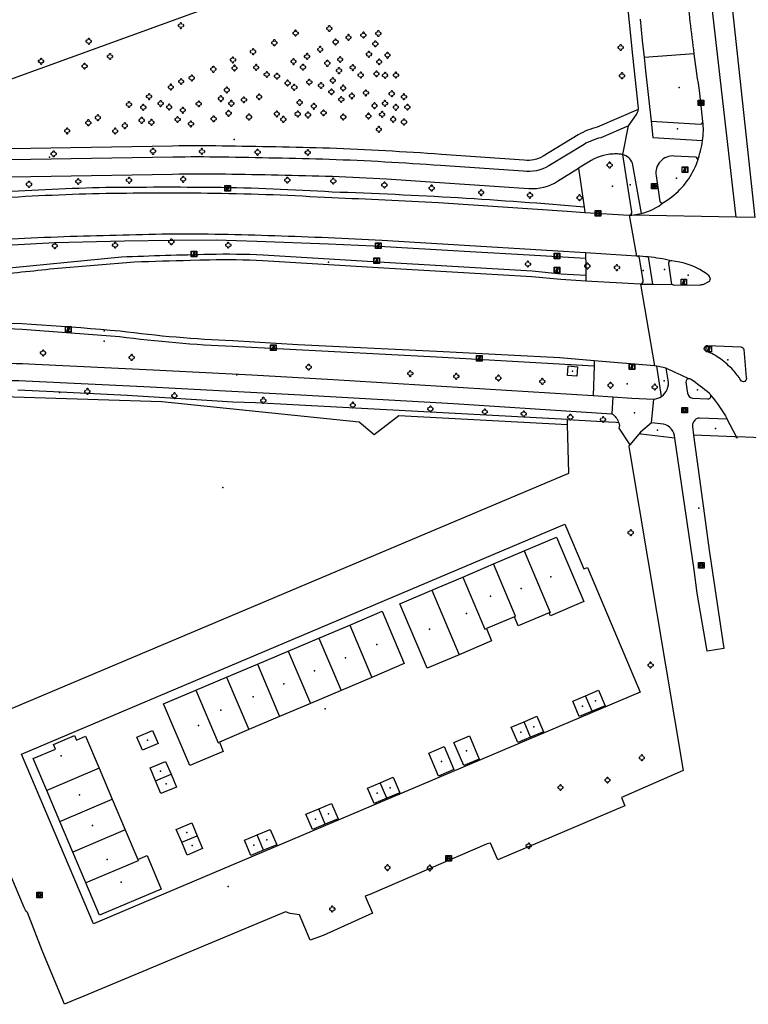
# Model space of a CAD drawing. Extents: x 172276 to 173295, y 451191 to 451841.
# Tile 4 of 15: x 172872 to 173003, y 451270 to 451447. Entities that reach past the tile are written whole.
import ezdxf

# ---------------------------------------------------------------- set-up
doc = ezdxf.new("R2010")
doc.units = 0
doc.header["$LTSCALE"] = 0.001
for name, color, linetype in [('1', 1, 'CONTINUOUS'), ('2', 204, 'CONTINUOUS'), ('316', 1, 'CONTINUOUS'), ('317', 1, 'CONTINUOUS'), ('352', 1, 'CONTINUOUS'), ('367', 1, 'CONTINUOUS'), ('4', 1, 'CONTINUOUS'), ('401', 1, 'CONTINUOUS'), ('410', 1, 'CONTINUOUS'), ('430', 1, 'CONTINUOUS'), ('478', 1, 'CONTINUOUS'), ('479', 1, 'CONTINUOUS'), ('5', 1, 'CONTINUOUS'), ('520', 1, 'CONTINUOUS'), ('6', 1, 'CONTINUOUS'), ('601', 1, 'CONTINUOUS'), ('603', 1, 'CONTINUOUS'), ('861', 255, 'CONTINUOUS'), ('885', 168, 'CONTINUOUS'), ('886', 153, 'CONTINUOUS'), ('970', 1, 'CONTINUOUS')]:
    doc.layers.add(name, color=color, linetype=linetype)

# ---------------------------------------------------------------- blocks, each defined once
blk = doc.blocks.new('Boom', base_point=(172275.558, 451190.741115))
at = {"layer": '970'}
for points in [[(172275.308, 451190.866115), (172275.183, 451190.928615), (172275.058, 451190.803615), (172275.058, 451190.678615), (172275.183, 451190.553615), (172275.308, 451190.616115)], [(172275.683, 451190.991115), (172275.7455, 451191.116115), (172275.6205, 451191.241115), (172275.4955, 451191.241115), (172275.3705, 451191.116115), (172275.433, 451190.991115)], [(172275.433, 451190.491115), (172275.3705, 451190.366115), (172275.4955, 451190.241115), (172275.6205, 451190.241115), (172275.7455, 451190.366115), (172275.683, 451190.491115)], [(172275.808, 451190.616115), (172275.933, 451190.553615), (172276.058, 451190.678615), (172276.058, 451190.803615), (172275.933, 451190.928615), (172275.808, 451190.866115)]]:
    blk.add_lwpolyline(points, dxfattribs=at)
blk = doc.blocks.new('IMG-Inspectie_of_rioolput', base_point=(172284.625957, 451203.642714))
at = {"layer": '885'}
blk.add_lwpolyline([(172284.125957, 451204.142714), (172285.125957, 451204.142714), (172285.125957, 451203.142714), (172284.125957, 451203.142714)], close=True, dxfattribs=at)
for points in [[(172284.184203, 451204.106428), (172285.063768, 451204.106428, -0.414214), (172285.085368, 451204.084828), (172285.085368, 451203.205724, -0.414214), (172285.063768, 451203.184125), (172284.184203, 451203.184125, -0.414214), (172284.162603, 451203.205724), (172284.162603, 451204.084828, -0.414214), (172284.184203, 451204.106428)], [(172284.281224, 451203.747662, 0.380426), (172284.349931, 451203.462449)], [(172284.61789, 451203.909185, 0.240218), (172284.281224, 451203.747662)], [(172284.349931, 451203.462449, 0.148452), (172284.638372, 451203.385575)], [(172284.432005, 451203.687351, 0.853344), (172284.432005, 451203.610458)], [(172284.957186, 451203.753367, 0.240191), (172284.61789, 451203.909185)], [(172284.638372, 451203.385575, 0.131742), (172284.893303, 451203.467035)], [(172284.810858, 451203.610458, 0.849746), (172284.810858, 451203.687351)], [(172284.893303, 451203.467035, 0.380426), (172284.957186, 451203.753367)]]:
    blk.add_lwpolyline(points, format="xyb", dxfattribs=at)
for points in [[(172284.432005, 451203.687351), (172284.810858, 451203.687351)], [(172284.810858, 451203.610458), (172284.432005, 451203.610458)]]:
    blk.add_lwpolyline(points, dxfattribs=at)
blk = doc.blocks.new('IMG-Lichtcel', base_point=(172275.558, 451190.741115))
at = {"layer": '861'}
blk.add_lwpolyline([(172275.058, 451191.241115), (172276.058, 451191.241115), (172276.058, 451190.241115), (172275.058, 451190.241115)], close=True, dxfattribs=at)
for points in [[(172275.116246, 451191.204829), (172275.995811, 451191.204829, -0.414214), (172276.017411, 451191.18323), (172276.017411, 451190.304126, -0.414214), (172275.995811, 451190.282526), (172275.116246, 451190.282526, -0.414214), (172275.094646, 451190.304126), (172275.094646, 451191.18323, -0.414214), (172275.116246, 451191.204829)], [(172275.576504, 451191.056399, 0.241315), (172275.503549, 451191.029279)], [(172275.744422, 451190.997348, 0.17849), (172275.576504, 451191.056399)], [(172275.785474, 451190.923551, 0.209406), (172275.744422, 451190.997348)]]:
    blk.add_lwpolyline(points, format="xyb", dxfattribs=at)
blk.add_lwpolyline([(172275.503549, 451191.029279), (172275.315617, 451190.52816), (172275.367833, 451190.508578), (172275.497856, 451190.855282), (172275.558774, 451190.832436), (172275.430713, 451190.490964), (172275.486124, 451190.470183), (172275.615593, 451190.815412), (172275.678971, 451190.791644), (172275.549141, 451190.445454), (172275.599144, 451190.426702), (172275.785474, 451190.923551)], dxfattribs=at)
blk = doc.blocks.new('IMG-Kolk', base_point=(172275.558, 451190.741115))
at = {"layer": '886'}
blk.add_lwpolyline([(172275.058, 451191.241115), (172276.058, 451191.241115), (172276.058, 451190.241115), (172275.058, 451190.241115)], close=True, dxfattribs=at)
for points in [[(172275.116246, 451191.204829), (172275.995811, 451191.204829, -0.414214), (172276.017411, 451191.18323), (172276.017411, 451190.304126, -0.414214), (172275.995811, 451190.282526), (172275.116246, 451190.282526, -0.414214), (172275.094646, 451190.304126), (172275.094646, 451191.18323, -0.414214), (172275.116246, 451191.204829)], [(172275.213267, 451190.846063, 0.380426), (172275.281974, 451190.56085)], [(172275.549933, 451191.007586, 0.240218), (172275.213267, 451190.846063)], [(172275.281974, 451190.56085, 0.148452), (172275.570415, 451190.483976)], [(172275.364048, 451190.785753, 0.853344), (172275.364048, 451190.708859)], [(172275.889229, 451190.851768, 0.240191), (172275.549933, 451191.007586)], [(172275.570415, 451190.483976, 0.131742), (172275.825346, 451190.565436)], [(172275.742902, 451190.708859, 0.849746), (172275.742902, 451190.785753)], [(172275.825346, 451190.565436, 0.380426), (172275.889229, 451190.851768)]]:
    blk.add_lwpolyline(points, format="xyb", dxfattribs=at)
for points in [[(172275.364048, 451190.785753), (172275.742902, 451190.785753)], [(172275.742902, 451190.708859), (172275.364048, 451190.708859)]]:
    blk.add_lwpolyline(points, dxfattribs=at)

msp = doc.modelspace()

# ---------------------------------------------------------------- linework, layer by layer
at = {"layer": '1'}
for points in [[(172983.474, 451372.961), (172981.544695, 451370.72393)], [(172983.544, 451372.608), (172983.474, 451372.961)], [(172989.621, 451371.932), (172983.544, 451372.608)], [(172992.999, 451372.451), (172994.608624, 451360.677945)], [(173000.422, 451372.156), (172992.999, 451372.451)], [(173008.34515, 451371.863092), (173000.714712, 451372.133196)], [(173000.714712, 451372.133196), (173000.832655, 451371.909569)], [(172981.458972, 451370.573891), (172981.374145, 451370.423344)], [(172981.374145, 451370.423344), (172981.619278, 451368.961508)], [(172981.544695, 451370.72393), (172981.458972, 451370.573891)], [(172993.09, 451348.271), (172989.621, 451371.932)], [(172981.619278, 451368.961508), (172991.115845, 451312.326958)], [(172994.608624, 451360.677945), (172995.816, 451351.847)], [(172995.816, 451351.847), (172998.44, 451334.173)], [(172993.621, 451344.105), (172993.09, 451348.271)], [(172995.459, 451333.702), (172993.621, 451344.105)], [(172998.44, 451334.173), (172995.459, 451333.702)], [(172872.924, 451287.729), (172862.097419, 451313.363213)], [(172990.569228, 451312.071234), (172980.891729, 451307.829217)], [(172991.115845, 451312.326958), (172990.569228, 451312.071234)], [(172980.891729, 451307.829217), (172980.054453, 451307.461605)], [(172980.054453, 451307.461605), (172980.649183, 451305.945044)], [(172980.649183, 451305.945044), (172957.867453, 451296.310156)], [(172956.003794, 451299.141315), (172934.936071, 451290.089686)], [(172956.602853, 451299.297303), (172956.003794, 451299.141315)], [(172957.867453, 451296.310156), (172956.602853, 451299.297303)], [(172934.936071, 451290.089686), (172934.103501, 451289.793266)], [(172934.103501, 451289.793266), (172935.395362, 451286.74048)], [(172876.161, 451280.046), (172873.53, 451286.82)], [(172919.796463, 451286.969959), (172883.664566, 451271.854585)], [(172920.639354, 451286.643069), (172919.796463, 451286.969959)], [(172922.300164, 451286.434301), (172920.639354, 451286.643069)], [(172924.232224, 451281.857245), (172922.300164, 451286.434301)], [(172935.395362, 451286.74048), (172926.540484, 451282.74627)], [(172926.540484, 451282.74627), (172924.232224, 451281.857245)], [(172879.839, 451271.14), (172876.161, 451280.046)], [(172883.664566, 451271.854585), (172881.748862, 451271.049319)], [(172880.143467, 451270.377986), (172879.839, 451271.14)], [(172881.748862, 451271.049319), (172880.143467, 451270.377986)]]:
    msp.add_lwpolyline(points, dxfattribs=at)
for points in [[(173000.832655, 451371.909569, 0.23426), (173000.422, 451372.156)], [(172873.53, 451286.82, -0.11728), (172872.924, 451287.729)]]:
    msp.add_lwpolyline(points, format="xyb", dxfattribs=at)
at = {"layer": '2'}
for points in [[(172962.632733, 451351.706896), (172968.414586, 451354.167436)], [(172968.414586, 451354.167436), (172973.3422, 451342.587773)], [(172957.11151, 451349.35727), (172962.632733, 451351.706896)], [(172962.632733, 451351.706896), (172967.308563, 451340.672125)], [(172951.591378, 451347.008108), (172957.11151, 451349.35727)], [(172961.083261, 451339.985947), (172957.11151, 451349.35727)], [(172946.070157, 451344.658483), (172951.591378, 451347.008108)], [(172951.591378, 451347.008108), (172955.563197, 451337.636405)], [(172940.298047, 451342.202089), (172946.070157, 451344.658483)], [(172946.070157, 451344.658483), (172950.978115, 451333.0802)], [(172945.222322, 451330.630878), (172940.298047, 451342.202089)], [(172973.3422, 451342.587773), (172967.323058, 451340.026384)], [(172931.329066, 451338.397414), (172937.127, 451340.857)], [(172937.127, 451340.857), (172941.110411, 451331.466982)], [(172967.087184, 451340.580675), (172961.566772, 451338.231517)], [(172967.308563, 451340.672125), (172967.087184, 451340.580675)], [(172967.323058, 451340.026384), (172967.087184, 451340.580675)], [(172960.861107, 451339.889798), (172955.836722, 451337.751719)], [(172960.861107, 451339.889798), (172961.083261, 451339.985947)], [(172961.566772, 451338.231517), (172960.861107, 451339.889798)], [(172925.808939, 451336.055679), (172931.329066, 451338.397414)], [(172931.329066, 451338.397414), (172935.311056, 451329.006793)], [(172955.563197, 451337.636405), (172955.836722, 451337.751719)], [(172955.836722, 451337.751719), (172956.774928, 451335.546979)], [(172920.288811, 451333.713943), (172925.808939, 451336.055679)], [(172925.808939, 451336.055679), (172929.789396, 451326.664408)], [(172956.774928, 451335.546979), (172950.978115, 451333.0802)], [(172914.769871, 451331.372711), (172920.288811, 451333.713943)], [(172920.288811, 451333.713943), (172924.267736, 451324.322022)], [(172909.249741, 451329.030974), (172914.769871, 451331.372711)], [(172914.769871, 451331.372711), (172918.747153, 451321.980093)], [(172941.110411, 451331.466982), (172935.311056, 451329.006793)], [(172950.978115, 451333.0802), (172945.222322, 451330.630878)], [(172903.746303, 451326.696318), (172909.249741, 451329.030974)], [(172909.249741, 451329.030974), (172913.225491, 451319.637706)], [(172935.311056, 451329.006793), (172929.789396, 451326.664408)], [(172897.949, 451324.237), (172903.746303, 451326.696318)], [(172903.746303, 451326.696318), (172907.703587, 451317.295891)], [(172929.789396, 451326.664408), (172924.267736, 451324.322022)], [(172973.643555, 451325.721801), (172975.961225, 451326.691398)], [(172975.961225, 451326.691398), (172977.116174, 451323.931322)], [(172924.267736, 451324.322022), (172918.747153, 451321.980093)], [(172971.35283, 451324.763477), (172973.643555, 451325.721801)], [(172972.507607, 451322.00326), (172971.35283, 451324.763477)], [(172974.810913, 451322.966882), (172973.643555, 451325.721801)], [(172902.652, 451313.209), (172897.949, 451324.237)], [(172974.810913, 451322.966882), (172972.507607, 451322.00326)], [(172977.116174, 451323.931322), (172974.810913, 451322.966882)], [(172918.747153, 451321.980093), (172913.225491, 451319.637706)], [(172960.307598, 451320.084346), (172962.593791, 451321.047368)], [(172962.593791, 451321.047368), (172964.917452, 451322.026172)], [(172963.768165, 451318.276375), (172962.593791, 451321.047368)], [(172964.917452, 451322.026172), (172966.085099, 451319.25215)], [(172893.169274, 451318.310213), (172895.963673, 451319.482762)], [(172895.963673, 451319.482762), (172896.940143, 451317.155675)], [(172913.225491, 451319.637706), (172907.941555, 451317.396167)], [(172961.475758, 451317.31093), (172960.307598, 451320.084346)], [(172966.085099, 451319.25215), (172963.768165, 451318.276375)], [(172878.185089, 451316.972036), (172881.960026, 451318.57199)], [(172881.960026, 451318.57199), (172882.303431, 451317.76176)], [(172882.303431, 451317.76176), (172883.942306, 451318.456374)], [(172883.942306, 451318.456374), (172886.381437, 451312.701482)], [(172894.145807, 451315.983142), (172893.169274, 451318.310213)], [(172907.703587, 451317.295891), (172907.941555, 451317.396167)], [(172907.941555, 451317.396167), (172908.64451, 451315.739105)], [(172950.017816, 451317.338659), (172952.782355, 451318.507278)], [(172951.773054, 451313.186285), (172950.017816, 451317.338659)], [(172952.782355, 451318.507278), (172954.538566, 451314.355524)], [(172963.768165, 451318.276375), (172961.475758, 451317.31093)], [(172874.551, 451314.476), (172878.528494, 451316.161806)], [(172878.528494, 451316.161806), (172878.185089, 451316.972036)], [(172896.940143, 451317.155675), (172894.145807, 451315.983142)], [(172908.64451, 451315.739105), (172902.652, 451313.209)], [(172945.504364, 451315.430603), (172948.268491, 451316.601736)], [(172948.268491, 451316.601736), (172950.025373, 451312.458129)], [(172876.991585, 451308.717679), (172874.551, 451314.476)], [(172895.525107, 451312.773397), (172898.308307, 451313.948094)], [(172898.308307, 451313.948094), (172899.27581, 451311.655613)], [(172947.261226, 451311.286336), (172945.504364, 451315.430603)], [(172954.538566, 451314.355524), (172951.773054, 451313.186285)], [(172886.381437, 451312.701482), (172876.991585, 451308.717679)], [(172886.381437, 451312.701482), (172888.723174, 451307.176382)], [(172896.494945, 451310.475231), (172895.525107, 451312.773397)], [(172950.025373, 451312.458129), (172947.261226, 451311.286336)], [(172896.494945, 451310.475231), (172899.27581, 451311.655613)], [(172897.472749, 451308.15819), (172896.494945, 451310.475231)], [(172899.27581, 451311.655613), (172900.256092, 451309.332854)], [(172936.803798, 451310.115016), (172939.132032, 451311.095809)], [(172939.132032, 451311.095809), (172940.299293, 451308.324299)], [(172879.333992, 451303.190997), (172876.991585, 451308.717679)], [(172900.256092, 451309.332854), (172897.472749, 451308.15819)], [(172934.520927, 451309.153332), (172936.803798, 451310.115016)], [(172935.688295, 451306.382006), (172934.520927, 451309.153332)], [(172937.977342, 451307.346222), (172936.803798, 451310.115016)], [(172879.333992, 451303.190997), (172888.723174, 451307.176382)], [(172888.723174, 451307.176382), (172891.064727, 451301.651715)], [(172937.977342, 451307.346222), (172935.688295, 451306.382006)], [(172940.299293, 451308.324299), (172937.977342, 451307.346222)], [(172923.481515, 451304.461517), (172925.757165, 451305.425483)], [(172925.757165, 451305.425483), (172928.083648, 451306.410982)], [(172926.927639, 451302.661332), (172925.757165, 451305.425483)], [(172928.083648, 451306.410982), (172929.254781, 451303.647214)], [(172881.676064, 451297.665107), (172879.333992, 451303.190997)], [(172924.652488, 451301.697476), (172923.481515, 451304.461517)], [(172929.254781, 451303.647214), (172926.927639, 451302.661332)], [(172891.064727, 451301.651715), (172881.676064, 451297.665107)], [(172891.064727, 451301.651715), (172893.307892, 451296.359185)], [(172900.2263, 451301.747291), (172903.003382, 451302.914411)], [(172901.197212, 451299.437463), (172900.2263, 451301.747291)], [(172903.003382, 451302.914411), (172903.969734, 451300.615458)], [(172914.704934, 451300.746707), (172917.064205, 451301.738921)], [(172917.064205, 451301.738921), (172918.223353, 451298.981702)], [(172926.927639, 451302.661332), (172924.652488, 451301.697476)], [(172901.197212, 451299.437463), (172903.969734, 451300.615458)], [(172903.969734, 451300.615458), (172904.943118, 451298.299778)], [(172912.447087, 451299.797147), (172914.704934, 451300.746707)], [(172913.606742, 451297.039975), (172912.447087, 451299.797147)], [(172915.870335, 451297.992033), (172914.704934, 451300.746707)], [(172902.166092, 451297.132469), (172901.197212, 451299.437463)], [(172904.943118, 451298.299778), (172902.166092, 451297.132469)], [(172915.870335, 451297.992033), (172913.606742, 451297.039975)], [(172918.223353, 451298.981702), (172915.870335, 451297.992033)], [(172884.018436, 451292.138508), (172881.676064, 451297.665107)], [(172893.397977, 451296.123707), (172884.018436, 451292.138508)], [(172893.307892, 451296.359185), (172894.983596, 451297.069409)], [(172893.307892, 451296.359185), (172893.397977, 451296.123707)], [(172894.983596, 451297.069409), (172897.527, 451291.047)], [(172886.468, 451286.359), (172884.018436, 451292.138508)], [(172897.527, 451291.047), (172886.468, 451286.359)]]:
    msp.add_lwpolyline(points, dxfattribs=at)
at = {"layer": '316'}
for p in [(172987.786694, 451402.179094), (172911.106686, 451383.272671), (172982.41433, 451376.444766), (172993.933191, 451359.329289)]:
    msp.add_point(p, dxfattribs=at)
at = {"layer": '317'}
for p in [(172990.112952, 451427.351862), (172981.622798, 451417.346994), (172983.934079, 451401.999253), (172987.715443, 451382.209751), (172986.536955, 451373.352982), (172996.94081, 451373.610806)]:
    msp.add_point(p, dxfattribs=at)
at = {"layer": '352'}
for p in [(172989.941023, 451418.511543), (172992.050326, 451401.117209), (172999.157591, 451385.953034), (172993.734665, 451380.573766)]:
    msp.add_point(p, dxfattribs=at)
at = {"layer": '367'}
for p in [(172990.426015, 451434.802521), (172978.489222, 451417.106941), (172927.537926, 451403.477158), (172978.794031, 451402.607469), (172887.303383, 451391.150903), (172981.118431, 451381.640453)]:
    msp.add_point(p, dxfattribs=at)
at = {"layer": '4'}
for points in [[(172994.057024, 451503.449758), (173003.971241, 451411.470108)], [(172978.54846, 451475.486063), (172982.072, 451440.555)], [(173000.659674, 451411.530152), (172995.134627, 451459.626882)], [(172983.404959, 451447.022468), (172983.793, 451443.207)], [(172983.793, 451443.207), (172984.130664, 451440.188258)], [(172982.072, 451440.555), (172983.05, 451431.081)], [(172993.120072, 451440.815342), (172984.130664, 451440.188258)], [(172984.130664, 451440.188258), (172984.397894, 451437.799199)], [(172984.397894, 451437.799199), (172985.412, 451428.733)], [(172994.651344, 451428.698837), (172994.13, 451433.788)], [(172981.344, 451427.926), (172982.745, 451429.963)], [(172985.412, 451428.733), (172985.714, 451425.804)], [(172985.412, 451428.733), (172994.239, 451428.242)], [(172981.344, 451427.926), (172976.366, 451425.784)], [(172980.317325, 451422.755604), (172981.344, 451427.926)], [(172985.714, 451425.804), (172994.626, 451425.292)], [(172973.35, 451424.586), (172967.043, 451420.75)], [(172899.586, 451422.3), (172859.463, 451421.645)], [(172981.433, 451415.477), (172980.317325, 451422.755604)], [(172993.407, 451422.283), (172989.546, 451422.504)], [(172993.528, 451421.067), (172993.733, 451421.6)], [(172993.733, 451421.6), (172993.744599, 451421.659731)], [(172962.433, 451419.762), (172947.618, 451420.794)], [(172968.623, 451417.983), (172972.373289, 451420.305808)], [(172974.127, 451421.392), (172972.373289, 451420.305808)], [(172972.373289, 451420.305808), (172973.378668, 451413.35969)], [(172983.690932, 451412.197326), (172982.066, 451421.216)], [(172859.527, 451418.598), (172899.524, 451419.276)], [(172937.931, 451418.386), (172947.502, 451417.776)], [(172986.264, 451418.969), (172986.946, 451414.35)], [(172947.502, 451417.776), (172963.449, 451416.67)], [(172981.913, 451412.469), (172981.433, 451415.477)], [(172987.719132, 451414.251564), (172988.695, 451414.868)], [(172947.278, 451414.179), (172970.349, 451412.586)], [(172970.349, 451412.586), (172973.519856, 451412.384223)], [(172973.378668, 451413.35969), (172973.519856, 451412.384223)], [(172987.647, 451414.206), (172987.719132, 451414.251564)], [(172973.519856, 451412.384223), (172981.475, 451411.878)], [(172981.475, 451411.878), (172981.522849, 451411.886801)], [(172981.475, 451411.878), (172982.782, 451404.562)], [(172981.475, 451411.878), (172981.903621, 451411.870228)], [(172981.903621, 451411.870228), (172983.690932, 451412.197326)], [(173000.659674, 451411.530152), (172981.903621, 451411.870228)], [(173003.971241, 451411.470108), (173000.659674, 451411.530152)], [(172969.657, 451405.385), (172937.089, 451407.369)], [(172902.698426, 451403.823942), (172904.44468, 451403.868288)], [(172904.44468, 451403.868288), (172906.191, 451403.91)], [(172915.758, 451403.777), (172936.455, 451402.517)], [(172973.631532, 451405.127735), (172969.657, 451405.385)], [(172973.631532, 451405.127735), (172973.645491, 451404.116462)], [(172980.904, 451404.657), (172973.631532, 451405.127735)], [(172982.782, 451404.562), (172980.904, 451404.657)], [(172983.958, 451400.157), (172983.302, 451404.18)], [(172984.879106, 451404.404217), (172985.664848, 451399.518072)], [(172878.262, 451402.343), (172892.75, 451403.521)], [(172936.455, 451402.517), (172963.976, 451400.922)], [(172988.476, 451403.24), (172988.962, 451399.886)], [(172989.787, 451403.615), (172989.074, 451403.711)], [(172963.976, 451400.922), (172969.184, 451400.392)], [(172969.184, 451400.392), (172973.700557, 451400.127177)], [(172973.686718, 451401.129706), (172973.695085, 451400.523599)], [(172973.695085, 451400.523599), (172973.700557, 451400.127177)], [(172973.700557, 451400.127177), (172983.435802, 451399.556362)], [(172983.435802, 451399.556362), (172983.511, 451399.552)], [(172983.511, 451399.552), (172985.995, 451384.903)], [(172983.511, 451399.552), (172985.664848, 451399.518072)], [(172985.664848, 451399.518072), (172989.243006, 451399.461709)], [(172989.434, 451399.415), (172994.064, 451399.372)], [(172994.829, 451399.551), (172995.743, 451400.013)], [(172922.034, 451388.658), (172910.342, 451389.338)], [(172946.947, 451387.459), (172922.034, 451388.658)], [(172995.492, 451388.533), (173001.498, 451388.274)], [(172968.998, 451386.318), (172946.947, 451387.459)], [(172975.180841, 451385.803279), (172968.998, 451386.318)], [(173001.991, 451387.779), (173002.436, 451382.783)], [(172874.903, 451385.19), (172896.052, 451384.149)], [(172975.180841, 451385.803279), (172975.148641, 451384.8025)], [(172985.995, 451384.903), (172975.180841, 451385.803279)], [(172986.403009, 451384.81758), (172985.995, 451384.903)], [(172988.111, 451384.46), (172986.403009, 451384.81758)], [(172987.260589, 451379.403388), (172986.403009, 451384.81758)], [(172988.454, 451382.279), (172988.111, 451384.46)], [(172896.052, 451384.149), (172913.775, 451383.254)], [(172913.775, 451383.254), (172928.368, 451382.452)], [(172873.143, 451382.207), (172894.398, 451381.163)], [(172894.398, 451381.163), (172922.579, 451379.689)], [(172928.368, 451382.452), (172974.979353, 451379.540967)], [(172991.635, 451381.962), (172991.929, 451379.967)], [(172922.579, 451379.689), (172949.962, 451378.107)], [(172974.979353, 451379.540967), (172978.549762, 451379.317983)], [(172978.549762, 451379.317983), (172978.353, 451376.295)], [(172978.549762, 451379.317983), (172981.912, 451379.108)], [(172981.912, 451379.108), (172985.902, 451378.917)], [(172992.783, 451379.09), (172995.515, 451378.947)], [(172949.962, 451378.107), (172978.353, 451376.295)], [(172985.452, 451374.671), (172985.902, 451378.917)], [(172999.040167, 451375.308243), (172994.054, 451375.516)], [(172985.452, 451374.671), (172983.474, 451372.961)], [(172987.581, 451374.407), (172985.452, 451374.671)], [(172992.783, 451374.014), (172992.999, 451372.451)], [(172999.025, 451375.337), (172999.040167, 451375.308243)], [(173000.714712, 451372.133196), (172999.040167, 451375.308243)], [(172979.589834, 451373.675589), (172981.544695, 451370.72393)]]:
    msp.add_lwpolyline(points, dxfattribs=at)
for points in [[(172993.120072, 451440.815342, -0.008959), (172991.8, 451452.358)], [(172994.13, 451433.788, -0.005475), (172993.120072, 451440.815342)], [(172982.745, 451429.963, 0.158812), (172983.061622, 451430.842375)], [(172983.05, 451431.081, -0.039658), (172983.061622, 451430.842375)], [(172994.239, 451428.242, 0.389409), (172994.651344, 451428.698837)], [(172994.626, 451425.292, 0.071224), (172994.651344, 451428.698837)], [(172976.366, 451425.784, 0.072214), (172973.35, 451424.586)], [(172993.744599, 451421.659731, 0.040059), (172994.626, 451425.292)], [(172908.417, 451422.296, 0.007927), (172899.586, 451422.3)], [(172927.655, 451421.889, 0.003379), (172908.417, 451422.296)], [(172947.618, 451420.794, 0.008864), (172927.655, 451421.889)], [(172978.585, 451422.864, 0.136872), (172974.127, 451421.392)], [(172979.608, 451422.858, 0.06843), (172978.585, 451422.864)], [(172980.317325, 451422.755604, 0.066579), (172979.608, 451422.858)], [(172982.066, 451421.216, 0.22659), (172980.317325, 451422.755604)], [(172989.546, 451422.504, 0.484515), (172986.264, 451418.969)], [(172993.744599, 451421.659731, 0.328322), (172993.407, 451422.283)], [(172967.043, 451420.75, -0.165738), (172962.433, 451419.762)], [(172988.695, 451414.868, 0.138314), (172993.528, 451421.067)], [(172899.524, 451419.276, -0.010115), (172918.506, 451419.102)], [(172918.506, 451419.102, -0.012253), (172937.931, 451418.386)], [(172963.449, 451416.67, 0.151757), (172968.623, 451417.983)], [(172887.610809, 451416.833937, 0.010015), (172868.262017, 451415.997205)], [(172907.035205, 451416.85694, 0.005004), (172887.610809, 451416.833937)], [(172928.180133, 451416.035903, 0.012613), (172907.035205, 451416.85694)], [(172868.322, 451414.999, -0.010007), (172887.622, 451415.834)], [(172887.622, 451415.834, -0.005003), (172907.024, 451415.857)], [(172907.024, 451415.857, -0.01262), (172928.131, 451415.037)], [(172928.131, 451415.037, -0.005274), (172947.278, 451414.179)], [(172973.378668, 451413.35969, 0.012446), (172928.180133, 451416.035903)], [(172986.946, 451414.35, 0.425046), (172987.647, 451414.206)], [(172983.690932, 451412.197326, 0.11192), (172987.647, 451414.206)], [(172981.522849, 451411.886801, 0.394971), (172981.913, 451412.469)], [(172880.076, 451408.013, 0.006328), (172861.269, 451407.053)], [(172898.823, 451408.493, 0.002921), (172880.076, 451408.013)], [(172917.867, 451408.172, 0.010937), (172898.823, 451408.493)], [(172937.089, 451407.369, 0.004916), (172917.867, 451408.172)], [(172892.75, 451403.521, -0.002149), (172902.698426, 451403.823942)], [(172906.191, 451403.91, -0.018788), (172915.758, 451403.777)], [(172982.879387, 451404.55165, 0.043898), (172982.782, 451404.562)], [(172984.879106, 451404.404217, 0.014662), (172982.879387, 451404.55165)], [(172983.302, 451404.18, 0.27064), (172982.879387, 451404.55165)], [(172988.958479, 451403.731625, 0.030433), (172984.879106, 451404.404217)], [(172866.686, 451401.117, 0.003337), (172878.262, 451402.343)], [(172988.958479, 451403.731625, 0.448467), (172988.476, 451403.24)], [(172989.074, 451403.711, 0.063906), (172988.958479, 451403.731625)], [(172995.42, 451401.341, 0.114389), (172989.787, 451403.615)], [(172995.948, 451400.739, 0.090226), (172995.42, 451401.341)], [(172995.743, 451400.013, 0.434265), (172995.948, 451400.739)], [(172983.511, 451399.552, 0.452264), (172983.958, 451400.157)], [(172988.962, 451399.886, 0.279281), (172989.243006, 451399.461709)], [(172989.243006, 451399.461709, 0.101086), (172989.434, 451399.415)], [(172994.064, 451399.372, 0.069455), (172994.829, 451399.551)], [(172890.141, 451391.08, 0.014648), (172861.881, 451392.861)], [(172910.342, 451389.338, -0.021534), (172890.141, 451391.08)], [(172995.236, 451387.514, -0.835872), (172995.492, 451388.533)], [(173001.498, 451388.274, -0.368424), (173001.991, 451387.779)], [(172997.853, 451386.108, 0.063402), (172995.236, 451387.514)], [(173000.102, 451384.11, 0.039807), (172997.853, 451386.108)], [(172856.749, 451385.429, -0.015352), (172874.903, 451385.19)], [(172988.111, 451384.46, -0.005501), (172992.239002, 451382.563089)], [(172992.239002, 451382.563089, 0.503627), (172991.635, 451381.962)], [(172992.458, 451382.477, 0.112388), (172992.239002, 451382.563089)], [(173001.474, 451382.298, 0.042063), (173000.102, 451384.11)], [(173002.436, 451382.783, -0.928185), (173001.474, 451382.298)], [(172854.764, 451382.32, -0.012674), (172873.143, 451382.207)], [(172987.260589, 451379.403388, 0.296802), (172988.454, 451382.279)], [(172995.873, 451379.91, 0.028791), (172992.458, 451382.477)], [(172985.902, 451378.917, 0.128654), (172987.260589, 451379.403388)], [(172991.929, 451379.967, 0.311395), (172992.783, 451379.09)], [(172995.515, 451378.947, 0.506081), (172996.099948, 451379.564402)], [(172996.099948, 451379.564402, 0.204007), (172995.873, 451379.91)], [(172996.099948, 451379.564402, -0.052251), (172999.025, 451375.337)], [(172978.353, 451376.295, -0.146732), (172979.558168, 451374.740989)], [(172994.054, 451375.516, 0.187408), (172993.325, 451375.249)], [(172979.558168, 451374.740989, -0.040134), (172979.714, 451374.215)], [(172979.714, 451374.215, -0.109563), (172979.589834, 451373.675589)], [(172989.621, 451371.932, 0.356848), (172987.581, 451374.407)], [(172992.915, 451374.664, 0.144289), (172992.783, 451374.014)], [(172993.325, 451375.249, 0.059061), (172992.915, 451374.664)]]:
    msp.add_lwpolyline(points, format="xyb", dxfattribs=at)
at = {"layer": '401'}
msp.add_point((172926.903569, 451323.347781), dxfattribs=at)
at = {"layer": '410'}
msp.add_point((172971.270125, 451383.937425), dxfattribs=at)
at = {"layer": '430'}
for p in [(172879.293082, 451380.086739), (172909.495395, 451291.48515)]:
    msp.add_point(p, dxfattribs=at)
at = {"layer": '478'}
msp.add_point((172910.585628, 451425.468009), dxfattribs=at)
at = {"layer": '479'}
for p in [(172877.472637, 451422.31733), (172887.269414, 451389.276984)]:
    msp.add_point(p, dxfattribs=at)
at = {"layer": '5'}
for points in [[(172837.659426, 451424.416251), (172978.54846, 451475.486063)], [(172983.061622, 451430.842375), (172975.72775, 451427.686659)], [(172972.330507, 451426.306805), (172966.010002, 451422.462592)], [(172899.554276, 451424.299749), (172859.430355, 451423.644734)], [(172962.623505, 451421.753576), (172947.75995, 451422.788958)], [(172899.465096, 451407.346716), (172890.92607, 451407.220314)], [(172907.400507, 451407.42607), (172899.465096, 451407.346716)], [(172914.686098, 451407.176681), (172907.400507, 451407.42607)], [(172878.45707, 451406.907616), (172870.77112, 451406.516122)], [(172890.92607, 451407.220314), (172878.45707, 451406.907616)], [(172927.495098, 451406.703681), (172914.686098, 451407.176681)], [(172935.59819, 451406.329731), (172927.495098, 451406.703681)], [(172952.92919, 451405.308731), (172935.59819, 451406.329731)], [(172867.20684, 451402.150809), (172890.377277, 451404.43678)], [(172915.814118, 451404.775435), (172936.514312, 451403.515241)], [(172963.527381, 451404.720779), (172952.92919, 451405.308731)], [(172973.645491, 451404.116462), (172963.527381, 451404.720779)], [(172973.645491, 451404.116462), (172973.652467, 451403.611057)], [(172936.514312, 451403.515241), (172964.055589, 451401.919065)], [(172973.652467, 451403.611057), (172973.652655, 451403.597431)], [(172973.652655, 451403.597431), (172973.686718, 451401.129706)], [(172964.055589, 451401.919065), (172969.263925, 451401.389031)], [(172969.263925, 451401.389031), (172973.686718, 451401.129706)], [(172872.552851, 451391.373062), (172861.888479, 451391.861028)], [(172890.012276, 451390.08832), (172872.552851, 451391.373062)], [(172946.895325, 451386.460336), (172910.299054, 451388.338923)], [(172975.148641, 451384.8025), (172946.895325, 451386.460336)], [(172970.365, 451383.153), (172970.515, 451384.871)], [(172970.515, 451384.871), (172972.176, 451384.721)], [(172972.176, 451384.721), (172972.077, 451383.051)], [(172975.148641, 451384.8025), (172974.979353, 451379.540967)], [(172972.077, 451383.051), (172970.365, 451383.153)], [(172878.167, 451380.244), (172871.781, 451380.518)], [(172891.432, 451379.552), (172878.167, 451380.244)], [(172900.101, 451379.008), (172891.432, 451379.552)], [(172910.382, 451378.363), (172900.101, 451379.008)], [(172914.42, 451378.27), (172910.382, 451378.363)], [(172970.384291, 451375.238005), (172914.42, 451378.27)], [(172970.384291, 451375.238005), (172977.746812, 451374.839123)], [(172970.41, 451374.347), (172970.384291, 451375.238005)], [(172977.746812, 451374.839123), (172979.09714, 451374.765966)], [(172979.09714, 451374.765966), (172979.558168, 451374.740989)], [(172872.479, 451315.215), (172969.912, 451356.503)], [(172969.912, 451356.503), (172973.308, 451348.471)], [(172973.308, 451348.471), (172973.963, 451348.739)], [(172973.963, 451348.739), (172983.435, 451326.372)], [(172983.435, 451326.372), (172885.353, 451284.803)], [(172885.353, 451284.803), (172872.479, 451315.215)]]:
    msp.add_lwpolyline(points, dxfattribs=at)
for points in [[(172975.72775, 451427.686659, 0.06929), (172972.330507, 451426.306805)], [(172908.447696, 451424.295765, 0.007926), (172899.554276, 451424.299749)], [(172927.719964, 451423.887966, 0.003381), (172908.447696, 451424.295765)], [(172947.75995, 451422.788958, 0.008867), (172927.719964, 451423.887966)], [(172966.010002, 451422.462592, -0.167565), (172962.623505, 451421.753576)], [(172890.377277, 451404.43678, -0.003408), (172906.167332, 451404.90972)], [(172906.167332, 451404.90972, -0.018797), (172915.814118, 451404.775435)], [(172910.299054, 451388.338923, -0.021534), (172890.012276, 451390.08832)]]:
    msp.add_lwpolyline(points, format="xyb", dxfattribs=at)
at = {"layer": '520'}
msp.add_point((172908.583122, 451363.069433), dxfattribs=at)
at = {"layer": '6'}
for points in [[(172848.194, 451380.02), (172897.603, 451378.481)], [(172897.603, 451378.481), (172933.038, 451374.863)], [(172935.692, 451372.565), (172940.133, 451375.942)], [(172940.133, 451375.942), (172970.41, 451374.347)], [(172933.038, 451374.863), (172935.692, 451372.565)], [(172970.649, 451365.637), (172970.41, 451374.347)], [(172866.746, 451321.815), (172970.649, 451365.637)]]:
    msp.add_lwpolyline(points, dxfattribs=at)
at = {"layer": '601'}
for p in [(172967.426931, 451347.042285), (172962.052936, 451344.958455), (172956.603504, 451343.563071), (172952.26795, 451340.479517), (172945.641997, 451337.643499), (172936.219399, 451334.931976), (172930.559631, 451332.531004), (172925.038737, 451330.188943), (172919.51841, 451327.847117), (172913.99808, 451325.505301), (172908.231645, 451323.132464), (172904.180971, 451320.391789), (172879.560422, 451314.947762), (172882.857485, 451307.946595), (172885.199441, 451302.421019), (172887.791975, 451296.363358), (172890.331584, 451292.268486)]:
    msp.add_point(p, dxfattribs=at)
at = {"layer": '603'}
for p in [(172975.382997, 451324.829208), (172973.078711, 451323.862496), (172962.036328, 451319.179148), (172964.341143, 451320.151307), (172895.054709, 451317.732949), (172952.277967, 451315.846828), (172947.764892, 451313.944042), (172897.400614, 451312.212641), (172898.375322, 451309.905922), (172938.553133, 451309.221053), (172936.247591, 451308.248512), (172925.204702, 451303.561479), (172927.50585, 451304.536215), (172902.09834, 451301.177796), (172916.465744, 451299.865557), (172903.069842, 451298.872144), (172914.157279, 451298.893352)]:
    msp.add_point(p, dxfattribs=at)

# ---------------------------------------------------------------- block references
at = {"layer": '861'}
for p in [(172991.446, 451420.061), (172909.422, 451416.719), (172936.463, 451406.443), (172903.402, 451404.924), (172936.179, 451403.744), (172968.508, 451404.58), (172968.504, 451402.06), (172991.254, 451399.934), (172880.838, 451391.415), (172917.631, 451388.122), (172995.733, 451387.871), (172954.577, 451386.229), (172981.964, 451384.742)]:
    msp.add_blockref('IMG-Lichtcel', p, dxfattribs=at)
at = {"layer": '885'}
for p in [(172985.931, 451417.098), (172991.393, 451376.933), (172994.383, 451349.081), (172949.094548, 451296.544265), (172875.676, 451289.987)]:
    msp.add_blockref('IMG-Inspectie_of_rioolput', p, dxfattribs=at)
at = {"layer": '886'}
for p in [(172994.329, 451432.041), (172975.843, 451412.218)]:
    msp.add_blockref('IMG-Kolk', p, dxfattribs=at)
at = {"layer": '970'}
for p in [(172901.054213, 451445.900322), (172921.616456, 451444.552801), (172927.674501, 451445.369697), (172933.778871, 451444.196709), (172936.455646, 451444.472178), (172884.519221, 451443.075571), (172917.805137, 451442.820335), (172928.786033, 451442.956274), (172931.114516, 451443.770767), (172935.914424, 451442.619693), (172888.323868, 451440.349405), (172913.988836, 451441.217229), (172923.684135, 451440.369033), (172926.021847, 451441.627364), (172934.771388, 451440.744822), (172938.10723, 451440.575456), (172979.923768, 451441.968954), (172875.969, 451439.501), (172875.979213, 451439.492731), (172883.768365, 451438.612917), (172910.380864, 451439.731081), (172921.24679, 451439.443461), (172927.304836, 451439.136146), (172929.613771, 451439.818917), (172936.600365, 451439.402529), (172906.865063, 451438.06085), (172910.659174, 451438.270572), (172914.53859, 451438.388396), (172916.445376, 451437.120375), (172918.281609, 451436.826912), (172922.950967, 451438.440005), (172929.410751, 451437.820859), (172931.873237, 451438.369132), (172933.298973, 451437.027749), (172936.137056, 451437.246727), (172937.673626, 451436.971553), (172939.61272, 451437.020824), (172980.164404, 451436.90448), (172901.0922, 451435.872868), (172902.997505, 451436.501979), (172920.179697, 451435.589885), (172924.068653, 451435.742958), (172926.169043, 451435.146933), (172928.292568, 451436.050701), (172899.244647, 451434.862394), (172909.280986, 451434.342583), (172921.383629, 451434.823863), (172928.041294, 451434.017881), (172930.149888, 451434.696793), (172931.699783, 451433.290955), (172934.232095, 451433.82522), (172938.859233, 451433.684584), (172891.744614, 451431.737849), (172895.337644, 451433.167252), (172897.411812, 451431.913168), (172904.245719, 451431.871829), (172908.208207, 451432.794944), (172910.092517, 451431.936235), (172912.352677, 451432.576361), (172915.076896, 451433.121555), (172922.346371, 451432.102519), (172929.807665, 451432.636198), (172935.767582, 451431.531119), (172937.635624, 451431.947732), (172941.048869, 451433.130455), (172894.292513, 451431.232148), (172898.94901, 451431.288546), (172901.390026, 451430.715607), (172909.594921, 451430.165593), (172918.246289, 451430.047251), (172922.009325, 451430.043538), (172923.836689, 451429.869569), (172924.896419, 451431.437178), (172926.63729, 451430.252651), (172937.133718, 451429.974936), (172939.60323, 451431.247329), (172941.670213, 451431.273008), (172884.44359, 451428.475719), (172886.148237, 451429.381167), (172894.013349, 451428.90152), (172895.760223, 451428.53877), (172900.454394, 451429.049541), (172902.846415, 451428.259287), (172906.929624, 451429.1784), (172913.255737, 451429.500186), (172919.426354, 451429.078043), (172930.167794, 451429.507946), (172934.694199, 451429.669123), (172939.122136, 451429.080058), (172941.055912, 451428.607106), (172880.643211, 451427.013998), (172889.257556, 451426.982724), (172890.981435, 451427.946542), (172936.549061, 451427.283801), (172878.228437, 451422.900035), (172896.038258, 451423.358205), (172904.821624, 451423.329127), (172914.805859, 451423.181195), (172923.794, 451423.137), (172923.807187, 451423.141642), (172977.945081, 451420.875783), (172873.799997, 451417.425922), (172882.63305, 451417.931872), (172891.745284, 451418.152209), (172901.454984, 451418.33768), (172920.133909, 451418.172606), (172928.371282, 451418.01507), (172937.548532, 451417.308172), (172946.023638, 451416.753465), (172954.903163, 451415.945218), (172963.641565, 451415.466538), (172972.55483, 451415.029496), (172899.326, 451407.121), (172878.432, 451406.416), (172889.242, 451406.52), (172909.542, 451406.522), (172963.292, 451403.131), (172973.958732, 451402.778295), (172979.259544, 451402.492754), (172876.328, 451387.184), (172892.221, 451386.384), (172923.956, 451384.632), (172942.184, 451383.488), (172950.435, 451382.99), (172958.001, 451382.688), (172965.871, 451382.079), (172884.274, 451380.291), (172978.108, 451381.379), (172986.042, 451381.074), (172899.888, 451379.518), (172915.832, 451378.68), (172931.89, 451377.841), (172945.803, 451377.142), (172955.557, 451376.622), (172962.547, 451376.248), (172970.899, 451375.674), (172976.76645, 451375.249884), (172981.732375, 451354.95732), (172985.290365, 451331.207358), (172983.719457, 451314.598464), (172977.563372, 451310.573819), (172969.134674, 451309.264498), (172963.443423, 451298.792917), (172938.109756, 451294.8865), (172945.692408, 451294.818203), (172928.192838, 451287.462438)]:
    msp.add_blockref('Boom', p, dxfattribs=at)

doc.saveas('drawing.dxf')
